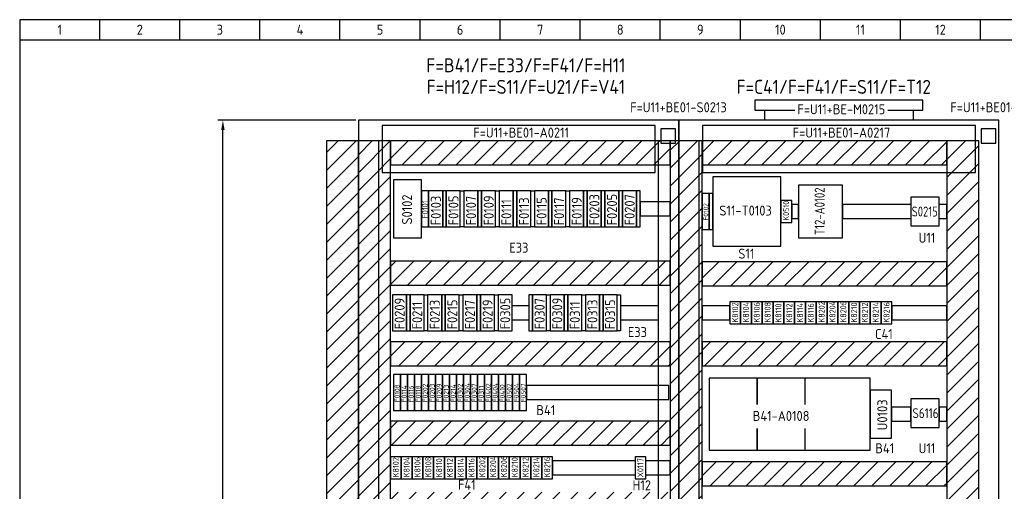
# Model space of a CAD drawing. Header units: millimetres. Extents: x 100 to 4100, y 100 to 2900.
# Tile 3 of 5: x 100 to 2559, y 1721 to 2900. Entities that reach past the tile are written whole.
import ezdxf
from ezdxf.enums import TextEntityAlignment as Align

# ---------------------------------------------------------------- set-up
doc = ezdxf.new("R2010")
doc.units = ezdxf.units.MM
doc.header["$LTSCALE"] = 15
for name, color, linetype in [('0-25', 7, 'Continuous'), ('0-35', 2, 'Continuous'), ('0-50', 3, 'Continuous'), ('B-25', 7, 'Continuous'), ('B-35', 2, 'Continuous'), ('S-25', 7, 'Continuous')]:
    doc.layers.add(name, color=color, linetype=linetype)
doc.styles.add('ISO', font='iso.shx')
doc.styles.get("Standard").update_dxf_attribs({"font": 'iso.shx'})
doc.dimstyles.new('ISO-25', dxfattribs={"dimscale": 10, "dimtxt": 2.5, "dimasz": 2.5, "dimexe": 1.25, "dimexo": 0.625, "dimgap": 1, "dimtad": 1, "dimdec": 0, "dimtxsty": 'Standard', "dimcen": 2.5, "dimadec": 0, "dimazin": 0, "dimtfac": 1, "dimtdec": 0, "dimtmove": 0, "dimatfit": 3, "dimfxl": 0, "dimarcsym": 0})
pattern_1 = [(45, (-5249.063, 0), (-22.45064, 22.45064), [])]

# ---------------------------------------------------------------- blocks, each defined once
blk = doc.blocks.new('KADERA3')
at = {"layer": '0-25'}
for p, q in [((30, 285), (30, 290)), ((50, 285), (50, 290)), ((70, 285), (70, 290)), ((90, 285), (90, 290)), ((110, 285), (110, 290)), ((130, 285), (130, 290)), ((150, 285), (150, 290)), ((170, 285), (170, 290)), ((190, 285), (190, 290)), ((210, 285), (210, 290)), ((230, 285), (230, 290)), ((250, 285), (250, 290)), ((10, 285), (410, 285))]:
    blk.add_line(p, q, dxfattribs=at)
at = {"layer": '0-50'}
blk.add_lwpolyline([(10, 10), (410, 10), (410, 290), (10, 290)], close=True, dxfattribs=at)
at = {"layer": '0-25', "style": 'ISO'}
for tag, p in [('STR1', (20, 287.5)), ('STR2', (40, 287.5)), ('STR3', (60, 287.5)), ('STR4', (80, 287.5)), ('STR5', (100, 287.5)), ('STR6', (120, 287.5)), ('STR7', (140, 287.5)), ('STR8', (160, 287.5)), ('STR9', (180, 287.5)), ('STR10', (200, 287.5)), ('STR11', (220, 287.5)), ('STR12', (240, 287.5)), ('STR13', (260, 287.5)), ('STR14', (280, 287.5)), ('STR15', (300, 287.5)), ('STR16', (320, 287.5)), ('STR17', (340, 287.5)), ('STR18', (360, 287.5)), ('STR19', (380, 287.5)), ('STR20', (400, 287.5)), ('W', (180, 12.5)), ('Z', (310, 12.5)), ('Y', (327.5, 12.5))]:
    blk.add_attdef(tag, text='', height=2.5, dxfattribs=at).set_placement(p, align=Align.MIDDLE)
for tag, p in [('N', (220, 22.5)), ('B', (92.5, 17.5)), ('P', (220, 17.5)), ('C', (92.5, 12.5)), ('U', (220, 12.5)), ('REV', (295, 12.5))]:
    blk.add_attdef(tag, text='', height=2.5, dxfattribs=at).set_placement(p, align=Align.MIDDLE_LEFT)
at = {"layer": '0-35', "style": 'ISO'}
blk.add_attdef('RNR', text='', height=3.5, dxfattribs=at).set_placement((305, 17.5), align=Align.MIDDLE)
for tag, p in [('X', (178.5, 17.5)), ('FORM', (402.5, 15))]:
    blk.add_attdef(tag, text='', height=3.5, dxfattribs=at).set_placement(p, align=Align.MIDDLE_LEFT)
at = {"layer": '0-50', "style": 'ISO'}
for tag, p in [('M', (342.5, 15)), ('O', (365, 15))]:
    blk.add_attdef(tag, text='', height=5, dxfattribs=at).set_placement(p, align=Align.MIDDLE)
blk.add_attdef('Q', text='', height=5, dxfattribs=at).set_placement((382.5, 15), align=Align.MIDDLE_LEFT)
blk = doc.blocks.new('*D6')
at = {"layer": 'B-25', "color": 0, "lineweight": -2}
for p, q in [((939.8, 2649.2), (595.1, 2649.2)), ((607.6, 574.2), (607.6, 2624.2)), ((939.8, 549.2), (595.1, 549.2))]:
    blk.add_line(p, q, dxfattribs=at)
at = {"layer": 'B-25', "color": 0}
for points in [[(603.4, 2624.2), (611.8, 2624.2), (607.6, 2649.2)], [(603.4, 574.2), (611.8, 574.2), (607.6, 549.2)]]:
    blk.add_solid(points, dxfattribs=at)
at = {"layer": 'Defpoints', "color": 0}
for p in [(607.6, 2649.2), (946, 2649.2), (946, 549.2)]:
    blk.add_point(p, dxfattribs=at)
at = {"layer": 'B-25', "color": 0, "insert": (585.1, 1599.2), "char_height": 25, "attachment_point": 5, "rotation": 90}
blk.add_mtext('2100', dxfattribs=at)

msp = doc.modelspace()

# ---------------------------------------------------------------- hatches: boundary and pattern name
at = {"layer": '0-25'}
h = msp.add_hatch(dxfattribs=at)
h.set_pattern_fill('ANSI31', color=256, scale=10, style=0)
h.set_pattern_definition(pattern_1)
h.paths.add_polyline_path([(866, 701.6), (946, 701.6), (946, 2597.2), (866, 2597.2)])
h = msp.add_hatch(dxfattribs=at)
h.set_pattern_fill('ANSI31', color=256, scale=10, style=0)
h.paths.add_polyline_path([(996.5, 2597.2), (946, 2597.2), (946, 701.6), (996.5, 701.6)])
h.paths.add_polyline_path([(1026, 2518.3), (1005.6, 2518.3), (1005.6, 2597.2), (996.5, 2597.2), (996.5, 733.2), (1026, 733.2)])
h.paths.add_polyline_path([(1026, 2597.2), (1005.6, 2597.2), (1005.6, 2518.3), (1026, 2518.3)], flags=17)
h.paths.add_polyline_path([(1026, 723.2), (996.5, 723.2), (996.5, 701.6), (1026, 701.6)])
h.paths.add_polyline_path([(1695.5, 867), (1026, 867), (1026, 767), (1695.5, 767)])
h.paths.add_polyline_path([(1208.5, 1199.3), (1148.5, 1199.3), (1148.5, 867), (1208.5, 867)])
h.paths.add_polyline_path([(1390.9, 1199.3), (1330.9, 1199.3), (1330.9, 867), (1390.9, 867)])
h.paths.add_polyline_path([(1573.3, 1199.3), (1513.3, 1199.3), (1513.3, 867), (1573.3, 867)])
h.paths.add_polyline_path([(1695.5, 1259.3), (1026, 1259.3), (1026, 1199.3), (1695.5, 1199.3)])
h.paths.add_polyline_path([(1695.5, 1503.2), (1026, 1503.2), (1026, 1443.2), (1695.5, 1443.2)])
h.paths.add_polyline_path([(1695.5, 1718.9), (1026, 1718.9), (1026, 1658.9), (1695.5, 1658.9)])
h.paths.add_polyline_path([(1695.5, 1897), (1026, 1897), (1026, 1837), (1695.5, 1837)])
h.paths.add_polyline_path([(1695.5, 2095.1), (1026, 2095), (1026, 2035), (1695.5, 2035)])
h.paths.add_polyline_path([(1695.5, 2296.4), (1026, 2296.4), (1026, 2236.4), (1695.5, 2236.4)])
h.paths.add_polyline_path([(1725, 867), (1695.5, 867), (1695.5, 767), (1725, 767)])
h.paths.add_polyline_path([(1725, 1259.3), (1695.5, 1259.3), (1695.5, 1199.3), (1725, 1199.3)])
h.paths.add_polyline_path([(1725, 1503.2), (1695.5, 1503.2), (1695.5, 1443.2), (1725, 1443.2)])
h.paths.add_polyline_path([(1725, 1718.9), (1695.5, 1718.9), (1695.5, 1658.9), (1725, 1658.9)])
h.paths.add_polyline_path([(1725, 1897), (1695.5, 1897), (1695.5, 1837), (1725, 1837)])
h.paths.add_polyline_path([(1725, 2095.1), (1695.5, 2095.1), (1695.5, 2035), (1725, 2035)])
h.paths.add_polyline_path([(1725, 2296.4), (1695.5, 2296.4), (1695.5, 2236.4), (1725, 2236.4)])
h.paths.add_polyline_path([(1687.6, 2597.2), (1026, 2597.2), (1026, 2537.2), (1687.6, 2537.2)])
h.paths.add_polyline_path([(1695.5, 2597.2), (1687.6, 2597.2), (1687.6, 2537.2), (1695.5, 2537.2)])
h.paths.add_polyline_path([(1725, 2591.1), (1701.8, 2591.1), (1701.8, 2597.2), (1695.5, 2597.2), (1695.5, 2537.2), (1725, 2537.2)])
h = msp.add_hatch(dxfattribs=at)
h.set_pattern_fill('ANSI31', color=256, scale=10, style=0)
h.set_pattern_definition(pattern_1)
h.paths.add_polyline_path([(1746, 2597.2), (1725, 2597.2), (1725, 701.6), (1746, 701.6)])
h.paths.add_polyline_path([(1796.5, 2597.2), (1746, 2597.2), (1746, 701.6), (1796.5, 701.6)])
h.paths.add_polyline_path([(1805, 2597.2), (1796.5, 2597.2), (1796.5, 701.6), (1805, 701.6)])
h = msp.add_hatch(dxfattribs=at)
h.set_pattern_fill('ANSI31', color=256, scale=10, style=0)
h.paths.add_polyline_path([(2415.5, 2597.2), (1805.6, 2597.2), (1805.6, 2537.2), (2415.5, 2537.2)])
h.paths.add_polyline_path([(2415.5, 2295.2), (1805, 2295.2), (1805, 2235.2), (2415.5, 2235.2)])
h.paths.add_polyline_path([(2415.5, 2095.1), (1805, 2095.1), (1805, 2035.1), (2415.5, 2035.1)])
h.paths.add_polyline_path([(2415.5, 1794.7), (1805, 1794.7), (1805, 1734.7), (2415.5, 1734.7)])
h = msp.add_hatch(dxfattribs=at)
h.set_pattern_fill('ANSI31', color=256, scale=10, style=0)
h.paths.add_polyline_path([(2495.5, 2597.2), (2487.6, 2597.2), (2487.6, 2518.3), (2415.5, 2518.3), (2415.5, 867), (2415.5, 733.2), (2492.6, 733.2), (2492.6, 723.2), (2415.5, 723.2), (2415.5, 701.6), (2495.5, 701.6)])
h.paths.add_polyline_path([(2487.6, 2597.2), (2415.5, 2597.2), (2415.5, 2537.2), (2415.5, 2518.3), (2487.6, 2518.3)], flags=17)

# ---------------------------------------------------------------- linework, layer by layer
for p, q in [((1370.2, 2184.6), (1331, 2184.6)), ((1331, 2149.6), (1370.2, 2149.6))]:
    msp.add_line(p, q, dxfattribs=at)
for points in [[(866, 701.6), (946, 701.6), (946, 2597.2), (866, 2597.2)], [(946, 701.6), (1026, 701.6), (1026, 2597.2), (946, 2597.2)], [(996.5, 701.2), (1695.5, 701.2), (1695.5, 2597.2), (996.5, 2597.2)], [(1026, 2537.2), (1725, 2537.2), (1725, 2597.2), (1026, 2597.2)], [(1725, 701.6), (1805, 701.6), (1805, 2597.2), (1725, 2597.2)], [(1796.5, 701.2), (2495.5, 701.2), (2495.5, 2597.2), (1796.5, 2597.2)], [(1805, 2537.2), (2415.5, 2537.2), (2415.5, 2597.2), (1805, 2597.2)], [(1034, 2354.5), (1104, 2354.5), (1104, 2499.5), (1034, 2499.5)], [(1831.5, 2334.2), (2001.5, 2334.2), (2001.5, 2507.2), (1831.5, 2507.2)], [(2045, 2355.2), (2155, 2355.2), (2155, 2486.2), (2045, 2486.2)], [(1104, 2382), (1121.5, 2382), (1121.5, 2472), (1104, 2472)], [(1121.5, 2382), (1156.5, 2382), (1156.5, 2472), (1121.5, 2472)], [(1156.5, 2382), (1165.5, 2382), (1165.5, 2472), (1156.5, 2472)], [(1165.5, 2382), (1200.5, 2382), (1200.5, 2472), (1165.5, 2472)], [(1209.5, 2382), (1200.5, 2382), (1200.5, 2472), (1209.5, 2472)], [(1209.5, 2382), (1244.5, 2382), (1244.5, 2472), (1209.5, 2472)], [(1244.5, 2382), (1253.5, 2382), (1253.5, 2472), (1244.5, 2472)], [(1253.5, 2382), (1288.5, 2382), (1288.5, 2472), (1253.5, 2472)], [(1297.5, 2382), (1288.5, 2382), (1288.5, 2472), (1297.5, 2472)], [(1297.5, 2382), (1332.5, 2382), (1332.5, 2472), (1297.5, 2472)], [(1332.5, 2382), (1341.5, 2382), (1341.5, 2472), (1332.5, 2472)], [(1341.5, 2382), (1376.5, 2382), (1376.5, 2472), (1341.5, 2472)], [(1385.5, 2382), (1376.5, 2382), (1376.5, 2472), (1385.5, 2472)], [(1385.5, 2382), (1420.5, 2382), (1420.5, 2472), (1385.5, 2472)], [(1420.5, 2382), (1429.5, 2382), (1429.5, 2472), (1420.5, 2472)], [(1429.5, 2382), (1464.5, 2382), (1464.5, 2472), (1429.5, 2472)], [(1473.5, 2382), (1464.5, 2382), (1464.5, 2472), (1473.5, 2472)], [(1473.5, 2382), (1508.5, 2382), (1508.5, 2472), (1473.5, 2472)], [(1508.5, 2382), (1517.5, 2382), (1517.5, 2472), (1508.5, 2472)], [(1517.5, 2382), (1552.5, 2382), (1552.5, 2472), (1517.5, 2472)], [(1552.5, 2382), (1561.5, 2382), (1561.5, 2472), (1552.5, 2472)], [(1561.5, 2382), (1596.5, 2382), (1596.5, 2472), (1561.5, 2472)], [(1596.5, 2382), (1605.5, 2382), (1605.5, 2472), (1596.5, 2472)], [(1605.5, 2382), (1640.5, 2382), (1640.5, 2472), (1605.5, 2472)], [(1640.5, 2382), (1649.5, 2382), (1649.5, 2472), (1640.5, 2472)], [(1805, 2375.7), (1822.5, 2375.7), (1822.5, 2465.7), (1805, 2465.7)], [(1822.5, 2375.7), (1831.5, 2375.7), (1831.5, 2465.7), (1822.5, 2465.7)], [(1649.5, 2409.5), (1725, 2409.5), (1725, 2444.5), (1649.5, 2444.5)], [(2001.5, 2393.2), (2028.5, 2393.2), (2028.5, 2448.2), (2001.5, 2448.2)], [(2028.5, 2403.2), (2045, 2403.2), (2045, 2438.2), (2028.5, 2438.2)], [(2325.8, 2385.2), (2396.8, 2385.2), (2396.8, 2456.2), (2325.8, 2456.2)], [(1026, 2236.4), (1725, 2236.4), (1725, 2296.4), (1026, 2296.4)], [(1805, 2235.2), (2415.5, 2235.2), (2415.5, 2295.2), (1805, 2295.2)], [(1031, 2122.1), (1066, 2122.1), (1066, 2212.1), (1031, 2212.1)], [(1066, 2122.1), (1075, 2122.1), (1075, 2212.1), (1066, 2212.1)], [(1075, 2122.1), (1110, 2122.1), (1110, 2212.1), (1075, 2212.1)], [(1119, 2122.1), (1110, 2122.1), (1110, 2212.1), (1119, 2212.1)], [(1119, 2122.1), (1154, 2122.1), (1154, 2212.1), (1119, 2212.1)], [(1154, 2122.1), (1163, 2122.1), (1163, 2212.1), (1154, 2212.1)], [(1163, 2122.1), (1198, 2122.1), (1198, 2212.1), (1163, 2212.1)], [(1207, 2122.1), (1198, 2122.1), (1198, 2212.1), (1207, 2212.1)], [(1207, 2122.1), (1242, 2122.1), (1242, 2212.1), (1207, 2212.1)], [(1242, 2122.1), (1251, 2122.1), (1251, 2212.1), (1242, 2212.1)], [(1251, 2122.1), (1286, 2122.1), (1286, 2212.1), (1251, 2212.1)], [(1295, 2122.1), (1286, 2122.1), (1286, 2212.1), (1295, 2212.1)], [(1295, 2122.1), (1330, 2122.1), (1330, 2212.1), (1295, 2212.1)], [(1372, 2122.1), (1381, 2122.1), (1381, 2212.1), (1372, 2212.1)], [(1381, 2122.1), (1416, 2122.1), (1416, 2212.1), (1381, 2212.1)], [(1425, 2122.1), (1416, 2122.1), (1416, 2212.1), (1425, 2212.1)], [(1425, 2122.1), (1460, 2122.1), (1460, 2212.1), (1425, 2212.1)], [(1460, 2122.1), (1469, 2122.1), (1469, 2212.1), (1460, 2212.1)], [(1469, 2122.1), (1504, 2122.1), (1504, 2212.1), (1469, 2212.1)], [(1513, 2122.1), (1504, 2122.1), (1504, 2212.1), (1513, 2212.1)], [(1513, 2122.1), (1548, 2122.1), (1548, 2212.1), (1513, 2212.1)], [(1548, 2122.1), (1557, 2122.1), (1557, 2212.1), (1548, 2212.1)], [(1557, 2122.1), (1592, 2122.1), (1592, 2212.1), (1557, 2212.1)], [(1601, 2122.1), (1592, 2122.1), (1592, 2212.1), (1601, 2212.1)], [(1873.6, 2139.6), (1900.6, 2139.6), (1900.6, 2194.6), (1873.6, 2194.6)], [(1900.6, 2139.6), (1927.6, 2139.6), (1927.6, 2194.6), (1900.6, 2194.6)], [(1927.6, 2139.6), (1954.6, 2139.6), (1954.6, 2194.6), (1927.6, 2194.6)], [(1954.6, 2139.6), (1981.6, 2139.6), (1981.6, 2194.6), (1954.6, 2194.6)], [(1981.6, 2139.6), (2008.6, 2139.6), (2008.6, 2194.6), (1981.6, 2194.6)], [(2008.6, 2139.6), (2035.6, 2139.6), (2035.6, 2194.6), (2008.6, 2194.6)], [(2035.6, 2139.6), (2062.6, 2139.6), (2062.6, 2194.6), (2035.6, 2194.6)], [(2062.6, 2139.6), (2089.6, 2139.6), (2089.6, 2194.6), (2062.6, 2194.6)], [(2089.6, 2139.6), (2116.6, 2139.6), (2116.6, 2194.6), (2089.6, 2194.6)], [(2116.6, 2139.6), (2143.6, 2139.6), (2143.6, 2194.6), (2116.6, 2194.6)], [(2143.6, 2139.6), (2170.6, 2139.6), (2170.6, 2194.6), (2143.6, 2194.6)], [(2170.6, 2139.6), (2197.6, 2139.6), (2197.6, 2194.6), (2170.6, 2194.6)], [(2197.6, 2139.6), (2224.6, 2139.6), (2224.6, 2194.6), (2197.6, 2194.6)], [(2224.6, 2139.6), (2251.6, 2139.6), (2251.6, 2194.6), (2224.6, 2194.6)], [(2251.6, 2139.6), (2278.6, 2139.6), (2278.6, 2194.6), (2251.6, 2194.6)], [(1804.3, 2149.6), (1873.6, 2149.6), (1873.6, 2184.6), (1804.3, 2184.6)], [(2278.6, 2149.6), (2415.5, 2149.6), (2415.5, 2184.6), (2278.6, 2184.6)], [(1026, 2035), (1725, 2035), (1725, 2095.1), (1026, 2095)], [(1805, 2035.1), (2415.5, 2035.1), (2415.5, 2095.1), (1805, 2095.1)], [(1033.3, 1923.5), (1050.8, 1923.5), (1050.8, 2013.5), (1033.3, 2013.5)], [(1050.8, 1923.5), (1068.3, 1923.5), (1068.3, 2013.5), (1050.8, 2013.5)], [(1068.3, 1923.5), (1085.8, 1923.5), (1085.8, 2013.5), (1068.3, 2013.5)], [(1085.8, 1923.5), (1103.3, 1923.5), (1103.3, 2013.5), (1085.8, 2013.5)], [(1103.3, 1923.5), (1120.8, 1923.5), (1120.8, 2013.5), (1103.3, 2013.5)], [(1120.8, 1923.5), (1138.3, 1923.5), (1138.3, 2013.5), (1120.8, 2013.5)], [(1138.3, 1923.5), (1155.8, 1923.5), (1155.8, 2013.5), (1138.3, 2013.5)], [(1155.8, 1923.5), (1173.3, 1923.5), (1173.3, 2013.5), (1155.8, 2013.5)], [(1173.3, 1923.5), (1190.8, 1923.5), (1190.8, 2013.5), (1173.3, 2013.5)], [(1190.8, 1923.5), (1208.3, 1923.5), (1208.3, 2013.5), (1190.8, 2013.5)], [(1208.3, 1923.5), (1225.8, 1923.5), (1225.8, 2013.5), (1208.3, 2013.5)], [(1225.8, 1923.5), (1243.3, 1923.5), (1243.3, 2013.5), (1225.8, 2013.5)], [(1243.3, 1923.5), (1260.8, 1923.5), (1260.8, 2013.5), (1243.3, 2013.5)], [(1260.8, 1923.5), (1278.3, 1923.5), (1278.3, 2013.5), (1260.8, 2013.5)], [(1278.3, 1923.5), (1295.8, 1923.5), (1295.8, 2013.5), (1278.3, 2013.5)], [(1295.8, 1923.5), (1313.3, 1923.5), (1313.3, 2013.5), (1295.8, 2013.5)], [(1313.3, 1923.5), (1330.8, 1923.5), (1330.8, 2013.5), (1313.3, 2013.5)], [(1330.8, 1923.5), (1348.3, 1923.5), (1348.3, 2013.5), (1330.8, 2013.5)], [(1348.3, 1923.5), (1365.8, 1923.5), (1365.8, 2013.5), (1348.3, 2013.5)], [(1821.9, 1824.2), (2223.9, 1824.2), (2223.9, 2004.2), (1821.9, 2004.2)], [(1365.8, 1951), (1721.5, 1951), (1721.5, 1986), (1365.8, 1986)], [(2223.9, 1854.2), (2277.9, 1854.2), (2277.9, 1974.2), (2223.9, 1974.2)], [(2325.8, 1881.2), (2396.8, 1881.2), (2396.8, 1952.2), (2325.8, 1952.2)], [(2277.9, 1896.7), (2326, 1896.7), (2326, 1931.7), (2277.9, 1931.7)], [(2397, 1896.7), (2415.5, 1896.7), (2415.5, 1931.7), (2397, 1931.7)], [(1026, 1837), (1725, 1837), (1725, 1897), (1026, 1897)], [(1026, 1752.8), (1053, 1752.8), (1053, 1807.8), (1026, 1807.8)], [(1053, 1752.8), (1080, 1752.8), (1080, 1807.8), (1053, 1807.8)], [(1080, 1752.8), (1107, 1752.8), (1107, 1807.8), (1080, 1807.8)], [(1107, 1752.8), (1134, 1752.8), (1134, 1807.8), (1107, 1807.8)], [(1134, 1752.8), (1161, 1752.8), (1161, 1807.8), (1134, 1807.8)], [(1161, 1752.8), (1188, 1752.8), (1188, 1807.8), (1161, 1807.8)], [(1188, 1752.8), (1215, 1752.8), (1215, 1807.8), (1188, 1807.8)], [(1215, 1752.8), (1242, 1752.8), (1242, 1807.8), (1215, 1807.8)], [(1242, 1752.8), (1269, 1752.8), (1269, 1807.8), (1242, 1807.8)], [(1269, 1752.8), (1296, 1752.8), (1296, 1807.8), (1269, 1807.8)], [(1296, 1752.8), (1323, 1752.8), (1323, 1807.8), (1296, 1807.8)], [(1323, 1752.8), (1350, 1752.8), (1350, 1807.8), (1323, 1807.8)], [(1350, 1752.8), (1377, 1752.8), (1377, 1807.8), (1350, 1807.8)], [(1377, 1752.8), (1404, 1752.8), (1404, 1807.8), (1377, 1807.8)], [(1404, 1752.8), (1431, 1752.8), (1431, 1807.8), (1404, 1807.8)], [(1637, 1752.8), (1664, 1752.8), (1664, 1807.8), (1637, 1807.8)], [(1805, 1734.7), (2415.5, 1734.7), (2415.5, 1794.7), (1805, 1794.7)]]:
    msp.add_lwpolyline(points, close=True, dxfattribs=at)
for points in [[(2415.5, 867), (2415.5, 701.6), (2495.5, 701.6), (2495.5, 2597.2), (2415.5, 2597.2), (2415.5, 867)], [(2325.8, 2438.2), (2155, 2438.2), (2155, 2403.2), (2325.8, 2403.2)], [(2396.8, 2403.2), (2415.5, 2403.2), (2415.5, 2438.2), (2396.8, 2438.2)], [(1601, 2149.6), (1695.2, 2149.6), (1695.2, 2184.6), (1601, 2184.6)], [(1941.9, 1938.4), (1941.9, 2004.2), (1821.9, 2004.2), (1821.9, 1824.2), (1941.9, 1824.2), (1941.9, 1878.4)], [(2061.9, 1938.4), (2061.9, 2004.2), (1941.9, 2004.2), (1941.9, 1938.4)], [(1941.9, 1878.4), (1941.9, 1824.2), (2061.9, 1824.2), (2061.9, 1878.4)], [(1637, 1797.8), (1431, 1797.8), (1431, 1762.8), (1637, 1762.8)], [(1664, 1762.8), (1725, 1762.8), (1725, 1797.8), (1664, 1797.8)]]:
    msp.add_lwpolyline(points, dxfattribs=at)
at = {"layer": '0-50'}
msp.add_line((2546, 549.2), (2546, 2649.2), dxfattribs=at)
for points in [[(946, 649.2), (1746, 649.2), (1746, 2649.2), (946, 2649.2)], [(1746, 649.2), (2546, 649.2), (2546, 2649.2), (1746, 2649.2)]]:
    msp.add_lwpolyline(points, close=True, dxfattribs=at)
at = {"layer": 'B-25'}
for p, q in [((1936, 2674.2), (2036.4, 2674.2)), ((1960.7, 2674.2), (1960.7, 2649.2)), ((2268.5, 2674.2), (2356, 2674.2)), ((2331.3, 2674.2), (2331.3, 2649.2))]:
    msp.add_line(p, q, dxfattribs=at)
msp.add_lwpolyline([(2356, 2674.2), (2356, 2699.2), (1936, 2699.2), (1936, 2674.2)], dxfattribs=at)
for points in [[(1005.6, 2518.3), (1687.6, 2518.3), (1687.6, 2635.3), (1005.6, 2635.3)], [(1805.6, 2518.3), (2487.6, 2518.3), (2487.6, 2635.3), (1805.6, 2635.3)], [(1701.8, 2591.1), (1737.8, 2591.1), (1737.8, 2627.1), (1701.8, 2627.1)], [(2501.8, 2591.1), (2537.8, 2591.1), (2537.8, 2627.1), (2501.8, 2627.1)]]:
    msp.add_lwpolyline(points, close=True, dxfattribs=at)

# ---------------------------------------------------------------- block references
at = {"layer": 'S-25'}
ref = msp.add_blockref('KADERA3', (0, 0), dxfattribs=dict(at, xscale=10, yscale=10, zscale=10))
ref.add_attrib('STR1', '1', dxfattribs={"layer": '0-25', "height": 25, "style": 'ISO'}).set_placement((200, 2875), align=Align.MIDDLE)
ref.add_attrib('STR2', '2', dxfattribs={"layer": '0-25', "height": 25, "style": 'ISO'}).set_placement((400, 2875), align=Align.MIDDLE)
ref.add_attrib('STR3', '3', dxfattribs={"layer": '0-25', "height": 25, "style": 'ISO'}).set_placement((600, 2875), align=Align.MIDDLE)
ref.add_attrib('STR4', '4', dxfattribs={"layer": '0-25', "height": 25, "style": 'ISO'}).set_placement((800, 2875), align=Align.MIDDLE)
ref.add_attrib('STR5', '5', dxfattribs={"layer": '0-25', "height": 25, "style": 'ISO'}).set_placement((1000, 2875), align=Align.MIDDLE)
ref.add_attrib('STR6', '6', dxfattribs={"layer": '0-25', "height": 25, "style": 'ISO'}).set_placement((1200, 2875), align=Align.MIDDLE)
ref.add_attrib('STR7', '7', dxfattribs={"layer": '0-25', "height": 25, "style": 'ISO'}).set_placement((1400, 2875), align=Align.MIDDLE)
ref.add_attrib('STR8', '8', dxfattribs={"layer": '0-25', "height": 25, "style": 'ISO'}).set_placement((1600, 2875), align=Align.MIDDLE)
ref.add_attrib('STR9', '9', dxfattribs={"layer": '0-25', "height": 25, "style": 'ISO'}).set_placement((1800, 2875), align=Align.MIDDLE)
ref.add_attrib('STR10', '10', dxfattribs={"layer": '0-25', "height": 25, "style": 'ISO'}).set_placement((2000, 2875), align=Align.MIDDLE)
ref.add_attrib('STR11', '11', dxfattribs={"layer": '0-25', "height": 25, "style": 'ISO'}).set_placement((2200, 2875), align=Align.MIDDLE)
ref.add_attrib('STR12', '12', dxfattribs={"layer": '0-25', "height": 25, "style": 'ISO'}).set_placement((2400, 2875), align=Align.MIDDLE)

# ---------------------------------------------------------------- texts
at = {"layer": '0-25'}
msp.add_text('F0101', height=15, rotation=90, dxfattribs=at).set_placement((1120.2, 2403.4))
at = {"layer": 'B-25'}
for s, p in [('F=U11+BE01-S0213', (1745.5, 2668.6)), ('F=U11+BE01-S0219', (2545.5, 2668.6)), ('F=U11+BE01-A0211', (1352.6, 2605.3)), ('F=U11+BE01-A0217', (2152.6, 2605.3))]:
    msp.add_text(s, height=25, dxfattribs=at).set_placement(p, align=Align.CENTER)
for s, p in [('F=U11+BE-M0215', (2042.6, 2663.6)), ('S11-T0103', (1847.5, 2410.5)), ('U11', (2345.3, 2342.5)), ('E33', (1322.9, 2317.7)), ('S11', (1895, 2302.8)), ('E33', (1619.1, 2106.8)), ('C41', (2236.5, 2101.9)), ('B41-A0108', (1931, 1897.2)), ('B41', (2237.1, 1816.5)), ('U11', (2345.3, 1816.5)), ('F41', (1194.6, 1725.1))]:
    msp.add_text(s, height=25, dxfattribs=at).set_placement(p)
for s, height, p in [('S0102', 25, (1080.1, 2388)), ('F0103', 25, (1152, 2386.1)), ('F0105', 25, (1196, 2386.1)), ('F0107', 25, (1240, 2386.1)), ('F0109', 25, (1284, 2386.1)), ('F0111', 25, (1328, 2386.1)), ('F0113', 25, (1372, 2386.1)), ('F0115', 25, (1416, 2386.1)), ('F0117', 25, (1459.9, 2386.1)), ('F0119', 25, (1503.9, 2386.1)), ('F0203', 25, (1547.9, 2386.1)), ('F0205', 25, (1591.9, 2386.1)), ('F0207', 25, (1635.9, 2386.1)), ('F0102', 12, (1820, 2397.9)), ('K0510', 15, (2021.8, 2397.6)), ('F0209', 25, (1061.4, 2126.1)), ('F0211', 25, (1105.4, 2126.1)), ('F0213', 25, (1149.4, 2126.1)), ('F0215', 25, (1193.2, 2126.1)), ('F0217', 25, (1237.2, 2126.1)), ('F0219', 25, (1281.2, 2126.1)), ('F0305', 25, (1325.2, 2126.1)), ('F0307', 25, (1411.2, 2126.1)), ('F0309', 25, (1455.2, 2126.1)), ('F0311', 25, (1499.2, 2126.1)), ('F0313', 25, (1543.2, 2126.1)), ('F0315', 25, (1587.2, 2126.1)), ('K8102', 15, (1894.6, 2143.1)), ('K8104', 15, (1921.6, 2143.1)), ('K8106', 15, (1948.6, 2143.1)), ('K8108', 15, (1975.6, 2143.1)), ('K8110', 15, (2002.6, 2143.1)), ('K8112', 15, (2029.6, 2143.1)), ('K8114', 15, (2056.6, 2143.1)), ('K8116', 15, (2083.6, 2143.1)), ('K8202', 15, (2110.6, 2143.1)), ('K8204', 15, (2137.6, 2143.1)), ('K8206', 15, (2164.6, 2143.1)), ('K8210', 15, (2191.6, 2143.1)), ('K8212', 15, (2218.6, 2143.1)), ('K8214', 15, (2245.6, 2143.1)), ('K8216', 15, (2272.6, 2143.1)), ('F0108', 12, (1048.8, 1944.2)), ('F0114', 12, (1066.3, 1944.2)), ('F0116', 12, (1083.8, 1944.2)), ('F0118', 12, (1101.3, 1944.2)), ('F0202', 12, (1118.8, 1944.2)), ('F0203', 12, (1136.3, 1944.2)), ('F0209', 12, (1153.8, 1944.2)), ('F0213', 12, (1171.3, 1944.2)), ('F0214', 12, (1188.8, 1944.2)), ('F0302', 12, (1206.3, 1944.2)), ('F0304', 12, (1223.8, 1944.2)), ('F0307', 12, (1241.3, 1944.2)), ('F0311', 12, (1258.8, 1944.2)), ('F0402', 12, (1276.3, 1944.2)), ('F0404', 12, (1293.8, 1944.2)), ('F0410', 12, (1311.3, 1944.2)), ('F0502', 12, (1328.8, 1944.2)), ('F0504', 12, (1346.3, 1944.2)), ('F0507', 12, (1363.8, 1944.2)), ('U0103', 25, (2267.1, 1873.7)), ('K8102', 15, (1047, 1756.3)), ('K8104', 15, (1074, 1756.3)), ('K8106', 15, (1101, 1756.3)), ('K8108', 15, (1128, 1756.3)), ('K8110', 15, (1155, 1756.3)), ('K8112', 15, (1182, 1756.3)), ('K8114', 15, (1209, 1756.3)), ('K8116', 15, (1236, 1756.3)), ('K8202', 15, (1263, 1756.3)), ('K8204', 15, (1290, 1756.3)), ('K8206', 15, (1317, 1756.3)), ('K8210', 15, (1344, 1756.3)), ('K8212', 15, (1371, 1756.3)), ('K8214', 15, (1398, 1756.3)), ('K8216', 15, (1425, 1756.3)), ('X0117', 15, (1658, 1756.3))]:
    msp.add_text(s, height=height, rotation=90, dxfattribs=at).set_placement(p)
at = {"layer": 'B-25', "width": 0.779777}
msp.add_text('T12-A0102', height=25, rotation=90, dxfattribs=at).set_placement((2110.6, 2361.7), (2110.6, 2480.8), align=Align.FIT)
at = {"layer": 'B-25'}
for s, width, p, p2 in [('S0215', 0.848008, (2328, 2408.1), (2393.1, 2408.1)), ('S6116', 0.889374, (2330, 1904.1), (2395.1, 1904.1))]:
    msp.add_text(s, height=25, dxfattribs=dict(at, width=width)).set_placement(p, p2, align=Align.FIT)
at = {"layer": 'B-25', "char_height": 25, "attachment_point": 1}
for s, insert, width in [('B41', (1390.6, 1936.8), 107.232), ('H12', (1630.8, 1748.8), 133.218)]:
    msp.add_mtext(s, dxfattribs=dict(at, insert=insert, width=width))
at = {"layer": 'B-35'}
for s, p in [('F=B41/F=E33/F=F41/F=H11', (1364.3, 2768.5)), ('F=H12/F=S11/F=U21/F=V41', (1364.3, 2714.6)), ('F=C41/F=F41/F=S11/F=T12', (2133.3, 2714.6))]:
    msp.add_text(s, height=35, dxfattribs=at).set_placement(p, align=Align.CENTER)

# ---------------------------------------------------------------- dimensions: what is measured, and where the dimension line sits
at = {"layer": 'B-25'}
dim = msp.add_linear_dim(base=(607.6, 2649.2), p1=(946, 549.2), p2=(946, 2649.2), angle=90, dimstyle='ISO-25', dxfattribs=at)
dim.commit()
dim.dimension.update_dxf_attribs({"geometry": '*D6', "text_midpoint": (585.1, 1599.2)})

doc.saveas('drawing.dxf')
